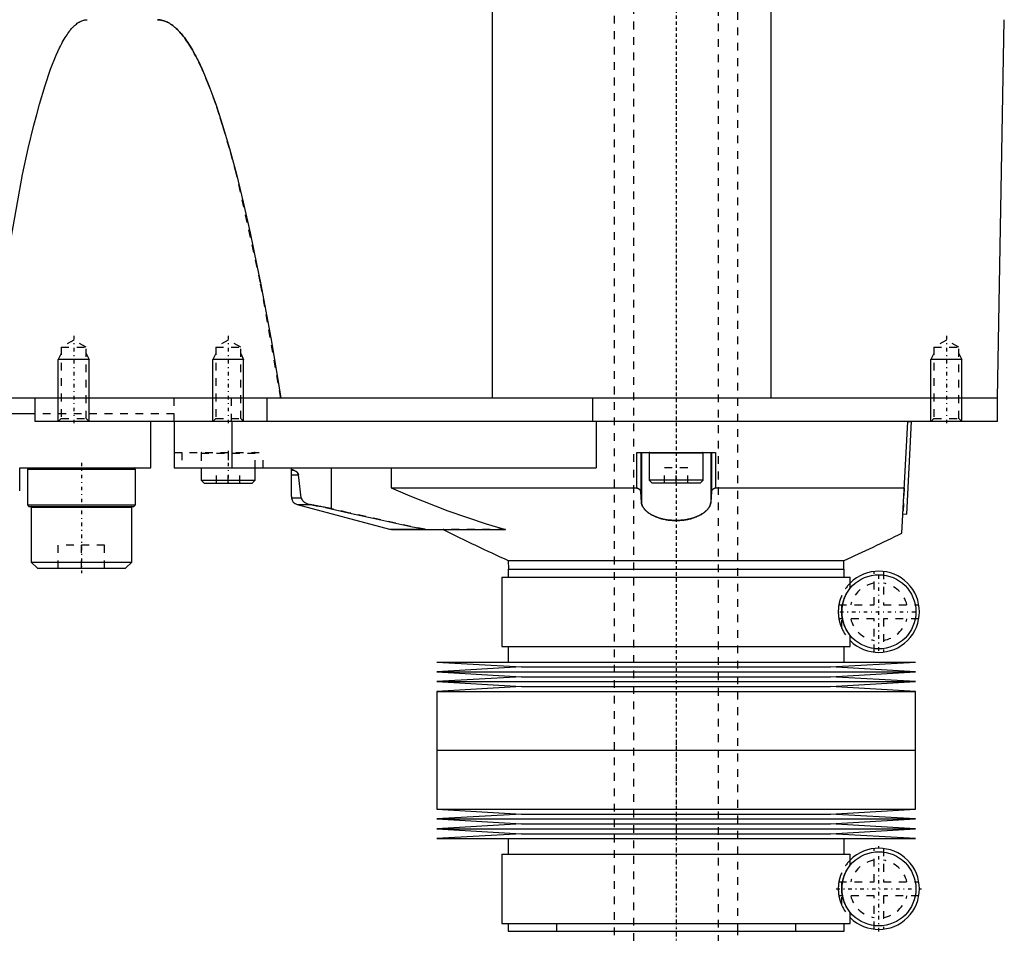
# Model space of a CAD drawing. Extents: x -140 to 392, y -99 to 428.
# Tile 6 of 8: x 265 to 392, y -33 to 85. Entities that reach past the tile are written whole.
import ezdxf

# ---------------------------------------------------------------- set-up
doc = ezdxf.new("R2010")
doc.units = 0
doc.linetypes.add('CENTER', pattern=[1.5, 0.45, -0.5, 0.05, -0.5])
doc.linetypes.add('DASHED', pattern=[2, 1, -1])
for name, color, linetype in [('AM_0', 7, 'CONTINUOUS'), ('AM_10', 7, 'CONTINUOUS'), ('AM_3', 7, 'DASHED'), ('AM_7', 7, 'CENTER')]:
    doc.layers.add(name, color=color, linetype=linetype)

msp = doc.modelspace()

# ---------------------------------------------------------------- linework, layer by layer
at = {"layer": 'AM_0', "color": 7, "linetype": 'CONTINUOUS'}
for p, q in [((326.23, 36.5), (326.23, 207.93)), ((362.3, 36.5), (362.3, 177.66)), ((391.64, 36.5), (392.5, 85.5)), ((391.64, 36.5), (169, 36.5)), ((267, 33.5), (267, 36.5)), ((297, 36.5), (297, 33.5)), ((339.22, 33.5), (339.22, 36.5)), ((391.64, 33.5), (391.64, 36.5)), ((267, 34.5), (263.7, 34.5)), ((391.64, 33.5), (267, 33.5)), ((282, 27.5), (282, 33.5)), ((285, 33.5), (285, 27.5)), ((292.45, 33.5), (292.45, 27.5)), ((339.65, 33.5), (339.65, 27.5)), ((379.24, 19.05), (380, 33.5)), ((379.87, 21.49), (380.5, 33.47)), ((380, 33.5), (380.5, 33.47)), ((383.01, 33.51), (383, 33.5)), ((344.91, 24.89), (344.91, 29.5)), ((344.91, 29.5), (355.09, 29.5)), ((345.43, 29.5), (345.43, 24.4)), ((345.5, 29.5), (345.5, 23.07)), ((346.5, 29.4), (346.5, 25.9)), ((353.5, 29.4), (346.5, 29.4)), ((353.5, 25.9), (353.5, 29.4)), ((354.5, 29.5), (354.5, 23.07)), ((354.57, 29.5), (354.57, 24.4)), ((355.09, 29.5), (355.09, 24.89)), ((265, 24.5), (265, 27.5)), ((265, 27.5), (282, 27.5)), ((266.2, 27.5), (266, 27.3)), ((266, 27.3), (266, 22.7)), ((266, 27.3), (280, 27.3)), ((280, 27.3), (279.8, 27.5)), ((280, 22.7), (280, 27.3)), ((285, 27.5), (339.65, 27.5)), ((288.5, 27.5), (288.5, 25.9)), ((295.5, 25.9), (295.5, 27.5)), ((300.19, 23.77), (300.19, 27.5)), ((305.34, 27.5), (305.34, 22.2)), ((313.1, 27.5), (313.1, 24.89)), ((288.5, 25.9), (288.9, 25.5)), ((288.5, 25.9), (295.5, 25.9)), ((295.1, 25.5), (295.5, 25.9)), ((300.19, 26.57), (301.1, 26.57)), ((301.47, 23.63), (301.1, 26.57)), ((346.5, 25.9), (346.9, 25.5)), ((353.5, 25.9), (346.5, 25.9)), ((353.1, 25.5), (353.5, 25.9)), ((288.9, 25.5), (295.1, 25.5)), ((313.1, 24.89), (344.91, 24.89)), ((345.5, 23.07), (345.43, 24.4)), ((353.1, 25.5), (346.9, 25.5)), ((354.57, 24.4), (354.5, 23.07)), ((355.09, 24.89), (379.55, 24.89)), ((300.19, 23.77), (300.2, 23.63)), ((300.2, 23.63), (301.47, 23.63)), ((266, 22.7), (266.2, 22.5)), ((266, 22.7), (280, 22.7)), ((266.2, 22.5), (279.8, 22.5)), ((266.6, 22.5), (266.5, 22.4)), ((266.5, 22.4), (266.5, 15.3)), ((266.5, 22.4), (279.5, 22.4)), ((279.5, 22.4), (279.4, 22.5)), ((279.5, 15.3), (279.5, 22.4)), ((279.8, 22.5), (280, 22.7)), ((300.94, 22.73), (312.87, 19.54)), ((300.94, 22.73), (302.63, 22.73)), ((379.37, 21.52), (379.87, 21.49)), ((312.87, 19.54), (313.13, 19.5)), ((312.87, 19.54), (317.5, 19.54)), ((313.13, 19.5), (327.92, 19.5)), ((317.5, 19.54), (317.83, 19.5)), ((328.26, 15.5), (328.28, 14.36)), ((328.26, 15.5), (371.74, 15.5)), ((371.72, 14.36), (371.74, 15.5)), ((266.5, 15.3), (267.3, 14.5)), ((266.5, 15.3), (279.5, 15.3)), ((267.3, 14.5), (278.7, 14.5)), ((278.7, 14.5), (279.5, 15.3)), ((328.25, 14.36), (328.25, 13.36)), ((328.25, 14.36), (371.75, 14.36)), ((371.75, 13.36), (371.75, 14.36)), ((327.45, 13.36), (327.45, 4.36)), ((327.45, 13.36), (372.55, 13.36)), ((372.55, 11.92), (372.55, 13.36)), ((372.55, 4.36), (372.55, 5.8)), ((327.45, 4.36), (372.55, 4.36)), ((328.25, 4.36), (328.25, 2.36)), ((371.75, 2.36), (371.75, 4.36)), ((319, 2.36), (330, 1.72)), ((319, 2.36), (381, 2.36)), ((330, 1.72), (319, 1.09)), ((330, 1.72), (370, 1.72)), ((370, 1.72), (381, 2.36)), ((381, 1.09), (370, 1.72)), ((319, 1.09), (330, 0.45)), ((319, 1.09), (381, 1.09)), ((330, 0.45), (319, -0.18)), ((330, 0.45), (370, 0.45)), ((370, 0.45), (381, 1.09)), ((381, -0.18), (370, 0.45)), ((319, -0.18), (330, -0.81)), ((319, -0.18), (381, -0.18)), ((330, -0.81), (319, -1.45)), ((330, -0.81), (370, -0.81)), ((370, -0.81), (381, -0.18)), ((381, -1.45), (370, -0.81)), ((319, -1.45), (319, -9.07)), ((319, -1.45), (381, -1.45)), ((381, -9.07), (381, -1.45)), ((319, -9.07), (381, -9.07)), ((319, -9.07), (319, -16.69)), ((319, -9.07), (381, -9.07)), ((381, -16.69), (381, -9.07)), ((319, -16.69), (330, -17.32)), ((319, -16.69), (381, -16.69)), ((330, -17.32), (319, -17.96)), ((330, -17.32), (370, -17.32)), ((370, -17.32), (381, -16.69)), ((381, -17.96), (370, -17.32)), ((319, -17.96), (330, -18.59)), ((319, -17.96), (381, -17.96)), ((330, -18.59), (319, -19.23)), ((330, -18.59), (370, -18.59)), ((370, -18.59), (381, -17.96)), ((381, -19.23), (370, -18.59)), ((319, -19.23), (330, -19.86)), ((319, -19.23), (381, -19.23)), ((330, -19.86), (319, -20.5)), ((330, -19.86), (370, -19.86)), ((370, -19.86), (381, -19.23)), ((381, -20.5), (370, -19.86)), ((319, -20.5), (381, -20.5)), ((328.25, -20.5), (328.25, -22.5)), ((371.75, -22.5), (371.75, -20.5)), ((327.45, -22.5), (327.45, -31.5)), ((327.45, -22.5), (372.55, -22.5)), ((372.55, -23.94), (372.55, -22.5)), ((372.55, -31.5), (372.55, -30.06)), ((327.45, -31.5), (372.55, -31.5)), ((328.25, -31.5), (328.25, -32.5)), ((371.75, -32.5), (371.75, -31.5)), ((328.25, -32.5), (371.75, -32.5)), ((342, -32.5), (342, -33)), ((358, -33), (358, -32.5))]:
    msp.add_line(p, q, dxfattribs=at)
for points in [[(262.85, 51.46, 0), (265.38, 65.48, 0), (266.11, 68.81, 0), (266.83, 71.84, 0), (267.2, 73.24, 0), (267.56, 74.56, 0), (268.28, 76.98, 0), (269.01, 79.1, 0), (269.73, 80.92, 0), (270.16, 81.84, 0), (270.28, 82.08, 0), (270.4, 82.32, 0), (270.46, 82.43, 0), (270.52, 82.55, 0), (270.64, 82.76, 0), (270.76, 82.97, 0), (270.88, 83.18, 0), (271.01, 83.37, 0), (271.13, 83.56, 0), (271.19, 83.64, 0), (271.25, 83.73, 0), (271.37, 83.9, 0), (271.49, 84.06, 0), (271.55, 84.14, 0), (271.61, 84.21, 0), (271.73, 84.35, 0), (271.85, 84.49, 0), (271.91, 84.55, 0), (271.97, 84.62, 0), (272.1, 84.73, 0), (272.22, 84.84, 0), (272.34, 84.94, 0), (272.46, 85.04, 0), (272.58, 85.12, 0), (272.64, 85.16, 0), (272.7, 85.2, 0), (272.82, 85.26, 0), (272.94, 85.32, 0), (273.06, 85.37, 0), (273.19, 85.41, 0), (273.31, 85.45, 0), (273.37, 85.46, 0), (273.43, 85.47, 0), (273.55, 85.49, 0), (273.67, 85.5, 0), (273.73, 85.5, 0)], [(282.83, 85.5, 0), (282.9, 85.5, 0), (283.05, 85.49, 0), (283.2, 85.47, 0), (283.28, 85.46, 0), (283.35, 85.45, 0), (283.5, 85.41, 0), (283.65, 85.37, 0), (283.79, 85.32, 0), (283.94, 85.26, 0), (284.09, 85.2, 0), (284.17, 85.16, 0), (284.24, 85.12, 0), (284.39, 85.04, 0), (284.54, 84.94, 0), (284.68, 84.84, 0), (284.83, 84.73, 0), (284.98, 84.62, 0), (285.06, 84.55, 0), (285.13, 84.49, 0), (285.28, 84.36, 0), (285.43, 84.21, 0), (285.5, 84.14, 0), (285.58, 84.06, 0), (285.72, 83.9, 0), (285.87, 83.73, 0), (285.95, 83.65, 0), (286.02, 83.56, 0), (286.17, 83.37, 0), (286.32, 83.18, 0), (286.47, 82.98, 0), (286.61, 82.77, 0), (286.76, 82.55, 0), (286.84, 82.43, 0), (286.91, 82.32, 0), (287.06, 82.08, 0), (287.21, 81.84, 0), (287.36, 81.59, 0), (287.5, 81.33, 0), (287.65, 81.06, 0), (287.73, 80.92, 0), (287.8, 80.78, 0), (287.95, 80.5, 0), (288.1, 80.2, 0), (288.62, 79.11, 0), (289.51, 76.99, 0), (290.39, 74.57, 0), (290.84, 73.24, 0), (291.28, 71.84, 0), (292.17, 68.82, 0), (293.06, 65.49, 0), (293.95, 61.86, 0), (294.84, 57.93, 0), (295.72, 53.69, 0), (296.17, 51.46, 0), (296.61, 49.16, 0), (297.5, 44.32, 0), (298.38, 39.18, 0), (298.83, 36.5, 0)], [(300.19, 27.11, 0), (300.19, 27.13, 0), (300.2, 27.16, 0), (300.21, 27.19, 0), (300.22, 27.2, 0), (300.23, 27.2, 0), (300.26, 27.21, 0), (300.3, 27.22, 0), (300.34, 27.22, 0), (300.39, 27.21, 0), (300.44, 27.2, 0), (300.47, 27.19, 0), (300.5, 27.18, 0), (300.57, 27.16, 0), (300.65, 27.12, 0), (300.72, 27.08, 0), (300.8, 27.03, 0), (300.84, 27, 0), (300.85, 26.99, 0), (300.87, 26.98, 0), (300.87, 26.97, 0), (300.88, 26.97, 0), (300.89, 26.96, 0), (300.9, 26.94, 0), (300.9, 26.94, 0), (300.91, 26.93, 0), (300.92, 26.92, 0), (300.93, 26.91, 0), (300.94, 26.91, 0), (300.94, 26.9, 0), (300.95, 26.89, 0), (300.96, 26.87, 0), (300.98, 26.86, 0), (300.99, 26.84, 0), (301, 26.82, 0), (301.01, 26.81, 0), (301.01, 26.8, 0), (301.03, 26.78, 0), (301.04, 26.76, 0), (301.05, 26.73, 0), (301.06, 26.72, 0), (301.06, 26.72, 0), (301.06, 26.71, 0), (301.06, 26.71, 0), (301.06, 26.71, 0), (301.06, 26.7, 0), (301.07, 26.7, 0), (301.07, 26.69, 0), (301.07, 26.69, 0), (301.07, 26.68, 0), (301.07, 26.68, 0), (301.07, 26.68, 0), (301.07, 26.67, 0), (301.08, 26.67, 0), (301.08, 26.67, 0), (301.08, 26.66, 0), (301.08, 26.66, 0), (301.08, 26.65, 0), (301.08, 26.65, 0), (301.08, 26.65, 0), (301.08, 26.64, 0), (301.09, 26.64, 0), (301.09, 26.63, 0), (301.09, 26.63, 0), (301.09, 26.62, 0), (301.09, 26.62, 0), (301.09, 26.62, 0), (301.09, 26.61, 0), (301.09, 26.61, 0), (301.09, 26.6, 0), (301.09, 26.6, 0), (301.1, 26.59, 0), (301.1, 26.59, 0), (301.1, 26.58, 0), (301.1, 26.58, 0), (301.1, 26.57, 0), (301.1, 26.57, 0)], [(313.1, 24.89, 0), (315.52, 23.86, 0), (320.43, 21.93, 0), (325.41, 20.24, 0), (327.92, 19.5, 0)], [(345.43, 24.4, 0), (345.43, 24.42, 0), (345.42, 24.45, 0), (345.42, 24.48, 0), (345.41, 24.49, 0), (345.4, 24.51, 0), (345.39, 24.54, 0), (345.37, 24.57, 0), (345.35, 24.6, 0), (345.33, 24.63, 0), (345.3, 24.66, 0), (345.29, 24.67, 0), (345.27, 24.69, 0), (345.24, 24.71, 0), (345.2, 24.74, 0), (345.17, 24.77, 0), (345.13, 24.79, 0), (345.08, 24.82, 0), (345.06, 24.83, 0), (345.03, 24.84, 0), (344.99, 24.86, 0), (344.93, 24.88, 0), (344.91, 24.89, 0)], [(355.09, 24.89, 0), (355.07, 24.88, 0), (355.01, 24.86, 0), (354.97, 24.84, 0), (354.94, 24.83, 0), (354.92, 24.82, 0), (354.88, 24.79, 0), (354.83, 24.77, 0), (354.8, 24.74, 0), (354.76, 24.71, 0), (354.73, 24.69, 0), (354.71, 24.67, 0), (354.7, 24.66, 0), (354.67, 24.63, 0), (354.65, 24.6, 0), (354.63, 24.57, 0), (354.61, 24.54, 0), (354.6, 24.51, 0), (354.59, 24.49, 0), (354.58, 24.48, 0), (354.58, 24.45, 0), (354.57, 24.42, 0), (354.57, 24.4, 0)], [(301.47, 23.63, 0), (301.47, 23.62, 0), (301.47, 23.61, 0), (301.47, 23.59, 0), (301.47, 23.59, 0), (301.47, 23.58, 0), (301.48, 23.56, 0), (301.48, 23.55, 0), (301.48, 23.54, 0), (301.49, 23.52, 0), (301.49, 23.51, 0), (301.49, 23.5, 0), (301.5, 23.5, 0), (301.5, 23.49, 0), (301.51, 23.47, 0), (301.51, 23.46, 0), (301.52, 23.45, 0), (301.52, 23.44, 0), (301.52, 23.43, 0), (301.53, 23.43, 0), (301.53, 23.41, 0), (301.54, 23.4, 0), (301.54, 23.4, 0), (301.54, 23.39, 0), (301.55, 23.38, 0), (301.56, 23.37, 0), (301.56, 23.37, 0), (301.56, 23.36, 0), (301.57, 23.35, 0), (301.57, 23.34, 0), (301.58, 23.33, 0), (301.59, 23.32, 0), (301.59, 23.31, 0), (301.6, 23.31, 0), (301.6, 23.3, 0), (301.61, 23.29, 0), (301.61, 23.28, 0), (301.64, 23.25, 0), (301.69, 23.2, 0), (301.75, 23.14, 0), (301.8, 23.09, 0), (301.84, 23.07, 0), (301.87, 23.04, 0), (301.94, 23, 0), (302.02, 22.95, 0), (302.1, 22.91, 0), (302.18, 22.87, 0), (302.28, 22.83, 0), (302.32, 22.81, 0), (302.37, 22.8, 0), (302.47, 22.77, 0), (302.58, 22.74, 0), (302.63, 22.73, 0)], [(354.5, 23.07, 0), (354.5, 23.03, 0), (354.49, 22.97, 0), (354.48, 22.91, 0), (354.47, 22.87, 0), (354.47, 22.84, 0), (354.45, 22.78, 0), (354.43, 22.71, 0), (354.41, 22.65, 0), (354.38, 22.59, 0), (354.35, 22.52, 0), (354.33, 22.49, 0), (354.32, 22.46, 0), (354.28, 22.4, 0), (354.24, 22.33, 0), (354.2, 22.27, 0), (354.15, 22.21, 0), (354.1, 22.15, 0), (354.08, 22.12, 0), (354.05, 22.09, 0), (353.99, 22.03, 0), (353.94, 21.97, 0), (353.91, 21.94, 0), (353.87, 21.91, 0), (353.81, 21.85, 0), (353.74, 21.79, 0), (353.71, 21.77, 0), (353.67, 21.74, 0), (353.6, 21.68, 0), (353.52, 21.63, 0), (353.44, 21.57, 0), (353.35, 21.52, 0), (353.27, 21.47, 0), (353.22, 21.44, 0), (353.18, 21.42, 0), (353.09, 21.37, 0), (352.99, 21.32, 0), (352.9, 21.27, 0), (352.79, 21.22, 0), (352.69, 21.18, 0), (352.64, 21.16, 0), (352.59, 21.14, 0), (352.48, 21.09, 0), (352.37, 21.05, 0), (352.25, 21.02, 0), (352.14, 20.98, 0), (352.02, 20.95, 0), (351.96, 20.93, 0), (351.9, 20.91, 0), (351.78, 20.88, 0), (351.66, 20.85, 0), (351.53, 20.83, 0), (351.4, 20.8, 0), (351.28, 20.78, 0), (351.21, 20.77, 0), (351.15, 20.76, 0), (351.01, 20.74, 0), (350.88, 20.72, 0), (350.75, 20.71, 0), (350.61, 20.7, 0), (350.48, 20.69, 0), (350.41, 20.68, 0), (350.34, 20.68, 0), (350.21, 20.67, 0), (350.07, 20.67, 0), (350, 20.67, 0), (349.93, 20.67, 0), (349.8, 20.67, 0), (349.66, 20.68, 0), (349.59, 20.68, 0), (349.52, 20.69, 0), (349.39, 20.7, 0), (349.25, 20.71, 0), (349.12, 20.72, 0), (348.99, 20.74, 0), (348.85, 20.76, 0), (348.79, 20.77, 0), (348.72, 20.78, 0), (348.6, 20.8, 0), (348.47, 20.82, 0), (348.34, 20.85, 0), (348.22, 20.88, 0), (348.1, 20.91, 0), (348.04, 20.93, 0), (347.98, 20.95, 0), (347.86, 20.98, 0), (347.75, 21.02, 0), (347.63, 21.05, 0), (347.52, 21.09, 0), (347.41, 21.14, 0), (347.36, 21.16, 0), (347.31, 21.18, 0), (347.21, 21.22, 0), (347.11, 21.27, 0), (347.01, 21.32, 0), (346.91, 21.37, 0), (346.82, 21.42, 0), (346.78, 21.44, 0), (346.73, 21.47, 0), (346.65, 21.52, 0), (346.56, 21.57, 0), (346.48, 21.63, 0), (346.4, 21.68, 0), (346.33, 21.74, 0), (346.29, 21.77, 0), (346.26, 21.79, 0), (346.19, 21.85, 0), (346.13, 21.91, 0), (346.09, 21.94, 0), (346.06, 21.97, 0), (346.01, 22.03, 0), (345.95, 22.09, 0), (345.92, 22.12, 0), (345.9, 22.15, 0), (345.85, 22.21, 0), (345.8, 22.27, 0), (345.76, 22.33, 0), (345.72, 22.4, 0), (345.68, 22.46, 0), (345.67, 22.49, 0), (345.65, 22.52, 0), (345.62, 22.59, 0), (345.59, 22.65, 0), (345.57, 22.71, 0), (345.55, 22.78, 0), (345.53, 22.84, 0), (345.53, 22.87, 0), (345.52, 22.91, 0), (345.51, 22.97, 0), (345.5, 23.03, 0), (345.5, 23.07, 0)], [(305.34, 22.2, 0), (305.26, 22.22, 0), (305.09, 22.26, 0), (304.93, 22.29, 0), (304.85, 22.31, 0), (304.77, 22.32, 0), (304.61, 22.35, 0), (304.45, 22.39, 0), (304.3, 22.42, 0), (304.14, 22.45, 0), (303.99, 22.48, 0), (303.91, 22.49, 0), (303.83, 22.51, 0), (303.69, 22.54, 0), (303.54, 22.57, 0), (303.39, 22.59, 0), (303.25, 22.62, 0), (303.11, 22.65, 0), (303.04, 22.66, 0), (302.97, 22.67, 0), (302.83, 22.7, 0), (302.7, 22.72, 0), (302.63, 22.73, 0)], [(305.34, 22.2, 0), (307.57, 21.69, 0), (311.77, 20.75, 0), (315.65, 19.91, 0), (317.5, 19.54, 0)]]:
    msp.add_polyline3d(points, dxfattribs=at)
for centre in [(376.25, 8.86), (376.25, -27)]:
    msp.add_circle(centre, 4.8, dxfattribs=at)
for centre, radius, start, end in [((346.6, 29.4), 0.1, 90, 180), ((353.4, 29.4), 0.1, 0, 90), ((301.2, 23.7), 1, 183.9868, 255), ((455.05, 293.03), 305.13, 243.6961, 245.4452), ((244.95, 293.03), 305.13, 294.5548, 296.1127), ((376.25, 8.86), 5.25, 225.1897, 134.8103), ((376.25, -27), 5.25, 225.1897, 134.8103)]:
    msp.add_arc(centre, radius, start, end, dxfattribs=at)
at = {"layer": 'AM_10', "color": 7, "linetype": 'CONTINUOUS'}
for p, q in [((270.38, 42.3), (270, 41.5)), ((273.62, 42.3), (274, 41.5)), ((290.38, 42.3), (290, 41.5)), ((293.62, 42.3), (294, 41.5)), ((383.38, 42.3), (383, 41.5)), ((386.62, 42.3), (387, 41.5)), ((274, 41.5), (270, 41.5)), ((270, 33.5), (270, 41.5)), ((274, 33.5), (274, 41.5)), ((294, 41.5), (290, 41.5)), ((290, 33.5), (290, 41.5)), ((294, 33.5), (294, 41.5)), ((387, 41.5), (383, 41.5)), ((383, 33.5), (383, 41.5)), ((387, 33.5), (387, 41.5))]:
    msp.add_line(p, q, dxfattribs=at)
at = {"layer": 'AM_3', "color": 6, "linetype": 'DASHED'}
for p, q in [((344.5, 393.25), (344.5, -76)), ((355.5, -76), (355.5, 393.25)), ((342, 380), (342, -32.5)), ((358, -32.5), (358, 380)), ((272, 44.04), (270.38, 43.1)), ((273.62, 43.1), (272, 44.04)), ((292, 44.04), (290.38, 43.1)), ((293.62, 43.1), (292, 44.04)), ((385, 44.04), (383.38, 43.1)), ((386.62, 43.1), (385, 44.04)), ((270.38, 43.1), (270.38, 33.88)), ((270.38, 43.1), (273.62, 43.1)), ((273.62, 33.88), (273.62, 43.1)), ((290.38, 43.1), (290.38, 33.88)), ((290.38, 43.1), (293.62, 43.1)), ((293.62, 33.88), (293.62, 43.1)), ((383.38, 43.1), (383.38, 33.88)), ((383.38, 43.1), (386.62, 43.1)), ((386.62, 33.88), (386.62, 43.1)), ((285, 33.5), (285, 36.5)), ((292.41, 33.5), (292.41, 36.5)), ((285, 34.5), (267, 34.5)), ((270.38, 33.88), (270, 33.5)), ((270.38, 33.88), (273.62, 33.88)), ((274, 33.5), (273.62, 33.88)), ((290.38, 33.88), (290, 33.5)), ((290.38, 33.88), (293.62, 33.88)), ((294, 33.5), (293.62, 33.88)), ((383.38, 33.88), (383.01, 33.51)), ((383.38, 33.88), (386.62, 33.88)), ((387, 33.5), (386.62, 33.88)), ((285, 29.5), (296.54, 29.5)), ((286, 29.5), (286, 27.5)), ((288.5, 29.4), (288.5, 27.5)), ((288.5, 29.4), (295.5, 29.4)), ((291.99, 29.5), (291.99, 27.5)), ((295.5, 27.5), (295.5, 29.4)), ((296.54, 27.5), (296.54, 29.5)), ((290.5, 25.5), (290.5, 27.5)), ((292, 25.5), (292, 27.5)), ((293.5, 25.5), (293.5, 27.5)), ((348.5, 25.5), (348.5, 27.5)), ((351.5, 27.5), (348.5, 27.5)), ((350, 25.5), (350, 27.5)), ((351.5, 25.5), (351.5, 27.5)), ((379.55, 24.89), (379.37, 21.52)), ((302.63, 22.73), (305.34, 22.2)), ((327.92, 19.5), (319.84, 19.5)), ((270, 14.5), (270, 17.5)), ((276, 17.5), (270, 17.5)), ((273, 14.5), (273, 17.5)), ((276, 14.5), (276, 17.5)), ((375.65, 9.76), (375.65, 14.08)), ((376.85, 14.08), (376.85, 9.76)), ((371.44, 6.77), (371.44, 10.95)), ((371.08, 9.76), (375.65, 9.76)), ((376.85, 9.76), (381.42, 9.76)), ((375.65, 7.96), (371.08, 7.96)), ((375.65, 3.64), (375.65, 7.96)), ((381.42, 7.96), (376.85, 7.96)), ((376.85, 7.96), (376.85, 3.64)), ((375.65, -26.1), (375.65, -21.78)), ((376.85, -21.78), (376.85, -26.1)), ((371.44, -29.09), (371.44, -24.91)), ((371.08, -26.1), (375.65, -26.1)), ((376.85, -26.1), (381.42, -26.1)), ((375.65, -27.9), (371.08, -27.9)), ((375.65, -32.22), (375.65, -27.9)), ((381.42, -27.9), (376.85, -27.9)), ((376.85, -27.9), (376.85, -32.22)), ((334.5, -31.5), (334.5, -32.5)), ((365.5, -32.5), (365.5, -31.5))]:
    msp.add_line(p, q, dxfattribs=at)
for points in [[(298.83, 36.5, 0), (296.17, 51.46, 0), (293.06, 65.49, 0), (292.17, 68.82, 0), (291.28, 71.84, 0), (290.84, 73.24, 0), (290.39, 74.57, 0), (289.51, 76.99, 0), (288.62, 79.11, 0), (288.1, 80.2, 0), (287.95, 80.5, 0), (287.8, 80.78, 0), (287.73, 80.92, 0), (287.65, 81.06, 0), (287.5, 81.33, 0), (287.36, 81.59, 0), (287.21, 81.84, 0), (287.06, 82.08, 0), (286.91, 82.32, 0), (286.84, 82.43, 0), (286.76, 82.55, 0), (286.61, 82.77, 0), (286.47, 82.98, 0), (286.32, 83.18, 0), (286.17, 83.37, 0), (286.02, 83.56, 0), (285.95, 83.65, 0), (285.87, 83.73, 0), (285.72, 83.9, 0), (285.58, 84.06, 0), (285.5, 84.14, 0), (285.43, 84.21, 0), (285.28, 84.36, 0), (285.13, 84.49, 0), (285.06, 84.55, 0), (284.98, 84.62, 0), (284.83, 84.73, 0), (284.68, 84.84, 0), (284.54, 84.94, 0), (284.39, 85.04, 0), (284.24, 85.12, 0), (284.17, 85.16, 0), (284.09, 85.2, 0), (283.94, 85.26, 0), (283.79, 85.32, 0), (283.65, 85.37, 0), (283.5, 85.41, 0), (283.35, 85.45, 0), (283.28, 85.46, 0), (283.2, 85.47, 0), (283.05, 85.49, 0), (282.9, 85.5, 0), (282.83, 85.5, 0)], [(301.1, 26.57, 0), (301.1, 26.57, 0), (301.1, 26.58, 0), (301.1, 26.58, 0), (301.1, 26.58, 0), (301.1, 26.58, 0), (301.1, 26.59, 0), (301.1, 26.59, 0), (301.1, 26.59, 0), (301.09, 26.6, 0), (301.09, 26.6, 0), (301.09, 26.6, 0), (301.09, 26.6, 0), (301.09, 26.61, 0), (301.09, 26.61, 0), (301.09, 26.61, 0), (301.09, 26.62, 0), (301.09, 26.62, 0), (301.09, 26.62, 0), (301.09, 26.62, 0), (301.09, 26.63, 0), (301.09, 26.63, 0), (301.09, 26.63, 0), (301.08, 26.64, 0), (301.08, 26.66, 0), (301.07, 26.68, 0), (301.07, 26.7, 0), (301.06, 26.71, 0), (301.05, 26.73, 0), (301.05, 26.74, 0), (301.05, 26.74, 0), (301.04, 26.76, 0), (301.03, 26.77, 0), (301.02, 26.79, 0), (301.01, 26.8, 0), (301.01, 26.81, 0), (301, 26.82, 0), (301, 26.83, 0), (300.99, 26.84, 0), (300.98, 26.85, 0), (300.97, 26.86, 0), (300.97, 26.86, 0), (300.96, 26.88, 0), (300.95, 26.89, 0), (300.94, 26.9, 0), (300.94, 26.9, 0), (300.93, 26.91, 0), (300.92, 26.93, 0), (300.91, 26.94, 0), (300.9, 26.95, 0), (300.88, 26.96, 0), (300.88, 26.96, 0), (300.87, 26.97, 0), (300.86, 26.98, 0), (300.85, 26.99, 0), (300.8, 27.03, 0), (300.72, 27.08, 0), (300.64, 27.12, 0), (300.56, 27.16, 0), (300.53, 27.17, 0), (300.49, 27.19, 0), (300.42, 27.2, 0), (300.37, 27.22, 0), (300.32, 27.22, 0), (300.28, 27.22, 0), (300.24, 27.21, 0), (300.23, 27.2, 0), (300.22, 27.19, 0), (300.2, 27.17, 0), (300.19, 27.13, 0), (300.19, 27.11, 0)], [(344.91, 24.89, 0), (344.93, 24.88, 0), (344.99, 24.86, 0), (345.03, 24.84, 0), (345.06, 24.83, 0), (345.08, 24.82, 0), (345.12, 24.79, 0), (345.17, 24.77, 0), (345.2, 24.74, 0), (345.24, 24.71, 0), (345.27, 24.69, 0), (345.29, 24.67, 0), (345.3, 24.66, 0), (345.33, 24.63, 0), (345.35, 24.6, 0), (345.37, 24.57, 0), (345.39, 24.54, 0), (345.4, 24.51, 0), (345.41, 24.49, 0), (345.42, 24.48, 0), (345.42, 24.45, 0), (345.43, 24.42, 0), (345.43, 24.4, 0)], [(345.5, 23.07, 0), (345.5, 23.03, 0), (345.51, 22.97, 0), (345.52, 22.91, 0), (345.53, 22.87, 0), (345.53, 22.84, 0), (345.55, 22.78, 0), (345.57, 22.71, 0), (345.59, 22.65, 0), (345.62, 22.59, 0), (345.65, 22.52, 0), (345.67, 22.49, 0), (345.68, 22.46, 0), (345.72, 22.4, 0), (345.76, 22.33, 0), (345.8, 22.27, 0), (345.85, 22.21, 0), (345.9, 22.15, 0), (345.92, 22.12, 0), (345.95, 22.09, 0), (346.01, 22.03, 0), (346.06, 21.97, 0), (346.09, 21.94, 0), (346.13, 21.91, 0), (346.19, 21.85, 0), (346.26, 21.79, 0), (346.29, 21.77, 0), (346.33, 21.74, 0), (346.4, 21.68, 0), (346.48, 21.63, 0), (346.56, 21.57, 0), (346.65, 21.52, 0), (346.73, 21.47, 0), (346.78, 21.44, 0), (346.82, 21.42, 0), (346.91, 21.37, 0), (347.01, 21.32, 0), (347.1, 21.27, 0), (347.21, 21.22, 0), (347.31, 21.18, 0), (347.36, 21.16, 0), (347.41, 21.14, 0), (347.52, 21.09, 0), (347.63, 21.05, 0), (347.75, 21.02, 0), (347.86, 20.98, 0), (347.98, 20.95, 0), (348.04, 20.93, 0), (348.1, 20.91, 0), (348.22, 20.88, 0), (348.34, 20.85, 0), (348.47, 20.83, 0), (348.6, 20.8, 0), (348.72, 20.78, 0), (348.79, 20.77, 0), (348.85, 20.76, 0), (348.99, 20.74, 0), (349.12, 20.72, 0), (349.25, 20.71, 0), (349.39, 20.7, 0), (349.52, 20.69, 0), (349.59, 20.68, 0), (349.66, 20.68, 0), (349.79, 20.67, 0), (349.93, 20.67, 0), (350, 20.67, 0), (350.07, 20.67, 0), (350.2, 20.67, 0), (350.34, 20.68, 0), (350.41, 20.68, 0), (350.48, 20.69, 0), (350.61, 20.7, 0), (350.75, 20.71, 0), (350.88, 20.72, 0), (351.01, 20.74, 0), (351.15, 20.76, 0), (351.21, 20.77, 0), (351.28, 20.78, 0), (351.4, 20.8, 0), (351.53, 20.82, 0), (351.66, 20.85, 0), (351.78, 20.88, 0), (351.9, 20.91, 0), (351.96, 20.93, 0), (352.02, 20.95, 0), (352.14, 20.98, 0), (352.25, 21.02, 0), (352.37, 21.05, 0), (352.48, 21.09, 0), (352.59, 21.14, 0), (352.64, 21.16, 0), (352.69, 21.18, 0), (352.79, 21.22, 0), (352.89, 21.27, 0), (352.99, 21.32, 0), (353.09, 21.37, 0), (353.18, 21.42, 0), (353.22, 21.44, 0), (353.27, 21.47, 0), (353.35, 21.52, 0), (353.44, 21.57, 0), (353.52, 21.63, 0), (353.6, 21.68, 0), (353.67, 21.74, 0), (353.71, 21.77, 0), (353.74, 21.79, 0), (353.81, 21.85, 0), (353.87, 21.91, 0), (353.91, 21.94, 0), (353.94, 21.97, 0), (353.99, 22.03, 0), (354.05, 22.09, 0), (354.08, 22.12, 0), (354.1, 22.15, 0), (354.15, 22.21, 0), (354.2, 22.27, 0), (354.24, 22.33, 0), (354.28, 22.4, 0), (354.32, 22.46, 0), (354.33, 22.49, 0), (354.35, 22.52, 0), (354.38, 22.59, 0), (354.41, 22.65, 0), (354.43, 22.71, 0), (354.45, 22.78, 0), (354.47, 22.84, 0), (354.47, 22.87, 0), (354.48, 22.91, 0), (354.49, 22.97, 0), (354.5, 23.03, 0), (354.5, 23.07, 0)], [(317.5, 19.54, 0), (315.65, 19.91, 0), (311.77, 20.75, 0), (307.57, 21.69, 0), (305.34, 22.2, 0)], [(372.55, 11.92, 0), (372.55, 11.91, 0), (372.51, 11.87, 0), (372.47, 11.81, 0), (372.45, 11.8, 0), (372.44, 11.78, 0), (372.43, 11.77, 0), (372.42, 11.76, 0), (372.4, 11.73, 0), (372.39, 11.71, 0), (372.38, 11.7, 0), (372.37, 11.68, 0), (372.35, 11.65, 0), (372.33, 11.62, 0), (372.31, 11.61, 0), (372.3, 11.59, 0), (372.28, 11.56, 0), (372.26, 11.52, 0), (372.23, 11.48, 0), (372.21, 11.45, 0), (372.18, 11.4, 0), (372.17, 11.38, 0), (372.15, 11.36, 0), (372.12, 11.31, 0), (372.1, 11.26, 0), (372.07, 11.21, 0), (372.04, 11.16, 0), (372.01, 11.1, 0), (371.99, 11.08, 0), (371.98, 11.05, 0), (371.95, 10.98, 0), (371.91, 10.92, 0), (371.88, 10.85, 0), (371.85, 10.78, 0), (371.82, 10.71, 0), (371.8, 10.67, 0), (371.79, 10.63, 0), (371.76, 10.55, 0), (371.72, 10.46, 0), (371.69, 10.37, 0), (371.66, 10.27, 0), (371.63, 10.17, 0), (371.62, 10.11, 0), (371.6, 10.06, 0), (371.57, 9.94, 0), (371.56, 9.86, 0), (371.55, 9.84, 0), (371.55, 9.82, 0), (371.54, 9.81, 0), (371.54, 9.8, 0), (371.54, 9.78, 0), (371.53, 9.75, 0), (371.53, 9.73, 0), (371.53, 9.71, 0), (371.52, 9.69, 0), (371.52, 9.68, 0), (371.52, 9.66, 0), (371.51, 9.64, 0), (371.51, 9.62, 0), (371.51, 9.59, 0), (371.5, 9.57, 0), (371.5, 9.55, 0), (371.5, 9.53, 0), (371.5, 9.52, 0), (371.49, 9.5, 0), (371.49, 9.47, 0), (371.49, 9.45, 0), (371.48, 9.43, 0), (371.48, 9.4, 0), (371.48, 9.39, 0), (371.48, 9.38, 0), (371.48, 9.35, 0), (371.47, 9.33, 0), (371.47, 9.31, 0), (371.47, 9.3, 0), (371.47, 9.28, 0), (371.47, 9.25, 0), (371.46, 9.24, 0), (371.46, 9.23, 0), (371.46, 9.2, 0), (371.46, 9.18, 0), (371.46, 9.15, 0), (371.46, 9.13, 0), (371.46, 9.1, 0), (371.46, 9.09, 0), (371.45, 9.07, 0), (371.45, 9.05, 0), (371.45, 9.02, 0), (371.45, 9, 0), (371.45, 8.97, 0), (371.45, 8.95, 0), (371.45, 8.94, 0), (371.45, 8.92, 0), (371.45, 8.9, 0), (371.45, 8.87, 0), (371.45, 8.86, 0), (371.45, 8.85, 0), (371.45, 8.82, 0), (371.45, 8.8, 0), (371.45, 8.78, 0), (371.45, 8.77, 0), (371.45, 8.75, 0), (371.45, 8.72, 0), (371.45, 8.7, 0), (371.45, 8.67, 0), (371.45, 8.65, 0), (371.46, 8.63, 0), (371.46, 8.62, 0), (371.46, 8.59, 0), (371.46, 8.57, 0), (371.46, 8.54, 0), (371.46, 8.52, 0), (371.46, 8.49, 0), (371.46, 8.48, 0), (371.47, 8.47, 0), (371.47, 8.44, 0), (371.47, 8.42, 0), (371.47, 8.41, 0), (371.47, 8.39, 0), (371.48, 8.37, 0), (371.48, 8.34, 0), (371.48, 8.33, 0), (371.48, 8.32, 0), (371.48, 8.29, 0), (371.49, 8.27, 0), (371.49, 8.25, 0), (371.49, 8.22, 0), (371.5, 8.2, 0), (371.5, 8.19, 0), (371.5, 8.17, 0), (371.5, 8.15, 0), (371.51, 8.13, 0), (371.51, 8.1, 0), (371.51, 8.08, 0), (371.52, 8.06, 0), (371.52, 8.04, 0), (371.52, 8.03, 0), (371.53, 8.01, 0), (371.53, 7.99, 0), (371.53, 7.97, 0), (371.54, 7.94, 0), (371.54, 7.92, 0), (371.54, 7.91, 0), (371.55, 7.9, 0), (371.55, 7.88, 0), (371.56, 7.86, 0), (371.57, 7.78, 0), (371.6, 7.66, 0), (371.62, 7.61, 0), (371.63, 7.55, 0), (371.66, 7.45, 0), (371.69, 7.35, 0), (371.72, 7.26, 0), (371.76, 7.17, 0), (371.79, 7.09, 0), (371.8, 7.05, 0), (371.82, 7.01, 0), (371.85, 6.94, 0), (371.88, 6.87, 0), (371.91, 6.8, 0), (371.95, 6.74, 0), (371.98, 6.67, 0), (371.99, 6.64, 0), (372.01, 6.62, 0), (372.04, 6.56, 0), (372.07, 6.51, 0), (372.1, 6.46, 0), (372.12, 6.41, 0), (372.15, 6.36, 0), (372.17, 6.34, 0), (372.18, 6.32, 0), (372.21, 6.27, 0), (372.23, 6.24, 0), (372.26, 6.2, 0), (372.28, 6.16, 0), (372.3, 6.13, 0), (372.31, 6.11, 0), (372.33, 6.1, 0), (372.35, 6.07, 0), (372.37, 6.04, 0), (372.38, 6.02, 0), (372.39, 6.01, 0), (372.4, 5.99, 0), (372.42, 5.96, 0), (372.43, 5.95, 0), (372.44, 5.94, 0), (372.45, 5.92, 0), (372.47, 5.91, 0), (372.51, 5.85, 0), (372.55, 5.81, 0), (372.55, 5.8, 0)], [(371.44, 10.95, 0), (371.4, 10.87, 0), (371.36, 10.76, 0), (371.35, 10.73, 0), (371.33, 10.7, 0), (371.33, 10.68, 0), (371.32, 10.67, 0), (371.31, 10.64, 0), (371.3, 10.6, 0), (371.29, 10.57, 0), (371.28, 10.54, 0), (371.26, 10.51, 0), (371.26, 10.49, 0), (371.25, 10.47, 0), (371.24, 10.44, 0), (371.23, 10.4, 0), (371.23, 10.39, 0), (371.22, 10.37, 0), (371.21, 10.33, 0), (371.2, 10.3, 0), (371.2, 10.28, 0), (371.19, 10.26, 0), (371.18, 10.23, 0), (371.17, 10.19, 0), (371.16, 10.15, 0), (371.15, 10.12, 0), (371.14, 10.08, 0), (371.14, 10.06, 0), (371.13, 10.04, 0), (371.13, 10, 0), (371.12, 9.96, 0), (371.11, 9.92, 0), (371.1, 9.88, 0), (371.09, 9.84, 0), (371.09, 9.82, 0), (371.08, 9.8, 0), (371.08, 9.76, 0), (371.07, 9.71, 0), (371.06, 9.67, 0), (371.06, 9.62, 0), (371.05, 9.58, 0), (371.05, 9.56, 0), (371.04, 9.53, 0), (371.04, 9.49, 0), (371.03, 9.44, 0), (371.03, 9.39, 0), (371.02, 9.35, 0), (371.02, 9.3, 0), (371.02, 9.28, 0), (371.01, 9.25, 0), (371.01, 9.21, 0), (371.01, 9.16, 0), (371.01, 9.11, 0), (371, 9.07, 0), (371, 9.02, 0), (371, 9, 0), (371, 8.97, 0), (371, 8.93, 0), (371, 8.88, 0), (371, 8.86, 0), (371, 8.84, 0), (371, 8.79, 0), (371, 8.75, 0), (371, 8.72, 0), (371, 8.7, 0), (371, 8.65, 0), (371.01, 8.61, 0), (371.01, 8.56, 0), (371.01, 8.51, 0), (371.01, 8.47, 0), (371.02, 8.44, 0), (371.02, 8.42, 0), (371.02, 8.37, 0), (371.03, 8.33, 0), (371.03, 8.28, 0), (371.04, 8.23, 0), (371.04, 8.19, 0), (371.05, 8.16, 0), (371.05, 8.14, 0), (371.06, 8.1, 0), (371.06, 8.05, 0), (371.07, 8.01, 0), (371.08, 7.96, 0), (371.08, 7.92, 0), (371.09, 7.9, 0), (371.09, 7.88, 0), (371.1, 7.84, 0), (371.11, 7.8, 0), (371.12, 7.76, 0), (371.13, 7.72, 0), (371.13, 7.68, 0), (371.14, 7.66, 0), (371.14, 7.64, 0), (371.15, 7.6, 0), (371.16, 7.57, 0), (371.17, 7.53, 0), (371.18, 7.49, 0), (371.19, 7.46, 0), (371.2, 7.44, 0), (371.2, 7.42, 0), (371.21, 7.39, 0), (371.22, 7.35, 0), (371.23, 7.33, 0), (371.23, 7.32, 0), (371.24, 7.28, 0), (371.25, 7.25, 0), (371.26, 7.23, 0), (371.26, 7.21, 0), (371.28, 7.18, 0), (371.29, 7.15, 0), (371.3, 7.12, 0), (371.31, 7.08, 0), (371.32, 7.05, 0), (371.33, 7.04, 0), (371.33, 7.02, 0), (371.35, 6.99, 0), (371.36, 6.96, 0), (371.4, 6.85, 0), (371.44, 6.77, 0)], [(372.55, -23.94, 0), (372.55, -23.95, 0), (372.51, -23.99, 0), (372.47, -24.05, 0), (372.45, -24.06, 0), (372.44, -24.08, 0), (372.43, -24.09, 0), (372.42, -24.1, 0), (372.4, -24.13, 0), (372.39, -24.15, 0), (372.38, -24.16, 0), (372.37, -24.18, 0), (372.35, -24.21, 0), (372.33, -24.24, 0), (372.31, -24.25, 0), (372.3, -24.27, 0), (372.28, -24.3, 0), (372.26, -24.34, 0), (372.23, -24.38, 0), (372.21, -24.41, 0), (372.18, -24.46, 0), (372.17, -24.48, 0), (372.15, -24.5, 0), (372.12, -24.55, 0), (372.1, -24.6, 0), (372.07, -24.65, 0), (372.04, -24.7, 0), (372.01, -24.76, 0), (371.99, -24.78, 0), (371.98, -24.81, 0), (371.95, -24.88, 0), (371.91, -24.94, 0), (371.88, -25.01, 0), (371.85, -25.08, 0), (371.82, -25.15, 0), (371.8, -25.19, 0), (371.79, -25.23, 0), (371.76, -25.31, 0), (371.72, -25.4, 0), (371.69, -25.49, 0), (371.66, -25.59, 0), (371.63, -25.69, 0), (371.62, -25.75, 0), (371.6, -25.8, 0), (371.57, -25.92, 0), (371.56, -26, 0), (371.55, -26.02, 0), (371.55, -26.04, 0), (371.54, -26.05, 0), (371.54, -26.06, 0), (371.54, -26.08, 0), (371.53, -26.11, 0), (371.53, -26.13, 0), (371.53, -26.15, 0), (371.52, -26.17, 0), (371.52, -26.18, 0), (371.52, -26.2, 0), (371.51, -26.22, 0), (371.51, -26.24, 0), (371.51, -26.27, 0), (371.5, -26.29, 0), (371.5, -26.31, 0), (371.5, -26.33, 0), (371.5, -26.34, 0), (371.49, -26.36, 0), (371.49, -26.39, 0), (371.49, -26.41, 0), (371.48, -26.43, 0), (371.48, -26.46, 0), (371.48, -26.47, 0), (371.48, -26.48, 0), (371.48, -26.51, 0), (371.47, -26.53, 0), (371.47, -26.55, 0), (371.47, -26.56, 0), (371.47, -26.58, 0), (371.47, -26.61, 0), (371.46, -26.62, 0), (371.46, -26.63, 0), (371.46, -26.66, 0), (371.46, -26.68, 0), (371.46, -26.71, 0), (371.46, -26.73, 0), (371.46, -26.76, 0), (371.46, -26.77, 0), (371.45, -26.79, 0), (371.45, -26.81, 0), (371.45, -26.84, 0), (371.45, -26.86, 0), (371.45, -26.89, 0), (371.45, -26.91, 0), (371.45, -26.92, 0), (371.45, -26.94, 0), (371.45, -26.96, 0), (371.45, -26.99, 0), (371.45, -27, 0), (371.45, -27.01, 0), (371.45, -27.04, 0), (371.45, -27.06, 0), (371.45, -27.08, 0), (371.45, -27.09, 0), (371.45, -27.11, 0), (371.45, -27.14, 0), (371.45, -27.16, 0), (371.45, -27.19, 0), (371.45, -27.21, 0), (371.46, -27.23, 0), (371.46, -27.24, 0), (371.46, -27.27, 0), (371.46, -27.29, 0), (371.46, -27.32, 0), (371.46, -27.34, 0), (371.46, -27.37, 0), (371.46, -27.38, 0), (371.47, -27.39, 0), (371.47, -27.42, 0), (371.47, -27.44, 0), (371.47, -27.45, 0), (371.47, -27.47, 0), (371.48, -27.49, 0), (371.48, -27.52, 0), (371.48, -27.53, 0), (371.48, -27.54, 0), (371.48, -27.57, 0), (371.49, -27.59, 0), (371.49, -27.61, 0), (371.49, -27.64, 0), (371.5, -27.66, 0), (371.5, -27.67, 0), (371.5, -27.69, 0), (371.5, -27.71, 0), (371.51, -27.73, 0), (371.51, -27.76, 0), (371.51, -27.78, 0), (371.52, -27.8, 0), (371.52, -27.82, 0), (371.52, -27.83, 0), (371.53, -27.85, 0), (371.53, -27.87, 0), (371.53, -27.89, 0), (371.54, -27.92, 0), (371.54, -27.94, 0), (371.54, -27.95, 0), (371.55, -27.96, 0), (371.55, -27.98, 0), (371.56, -28, 0), (371.57, -28.08, 0), (371.6, -28.2, 0), (371.62, -28.25, 0), (371.63, -28.31, 0), (371.66, -28.41, 0), (371.69, -28.51, 0), (371.72, -28.6, 0), (371.76, -28.69, 0), (371.79, -28.77, 0), (371.8, -28.81, 0), (371.82, -28.85, 0), (371.85, -28.92, 0), (371.88, -28.99, 0), (371.91, -29.06, 0), (371.95, -29.12, 0), (371.98, -29.19, 0), (371.99, -29.22, 0), (372.01, -29.24, 0), (372.04, -29.3, 0), (372.07, -29.35, 0), (372.1, -29.4, 0), (372.12, -29.45, 0), (372.15, -29.5, 0), (372.17, -29.52, 0), (372.18, -29.54, 0), (372.21, -29.59, 0), (372.23, -29.62, 0), (372.26, -29.66, 0), (372.28, -29.7, 0), (372.3, -29.73, 0), (372.31, -29.75, 0), (372.33, -29.76, 0), (372.35, -29.79, 0), (372.37, -29.82, 0), (372.38, -29.84, 0), (372.39, -29.85, 0), (372.4, -29.87, 0), (372.42, -29.9, 0), (372.43, -29.91, 0), (372.44, -29.92, 0), (372.45, -29.94, 0), (372.47, -29.95, 0), (372.51, -30.01, 0), (372.55, -30.05, 0), (372.55, -30.06, 0)], [(371.44, -24.91, 0), (371.4, -24.99, 0), (371.36, -25.1, 0), (371.35, -25.13, 0), (371.33, -25.16, 0), (371.33, -25.18, 0), (371.32, -25.19, 0), (371.31, -25.22, 0), (371.3, -25.26, 0), (371.29, -25.29, 0), (371.28, -25.32, 0), (371.26, -25.35, 0), (371.26, -25.37, 0), (371.25, -25.39, 0), (371.24, -25.42, 0), (371.23, -25.46, 0), (371.23, -25.47, 0), (371.22, -25.49, 0), (371.21, -25.53, 0), (371.2, -25.56, 0), (371.2, -25.58, 0), (371.19, -25.6, 0), (371.18, -25.63, 0), (371.17, -25.67, 0), (371.16, -25.71, 0), (371.15, -25.74, 0), (371.14, -25.78, 0), (371.14, -25.8, 0), (371.13, -25.82, 0), (371.13, -25.86, 0), (371.12, -25.9, 0), (371.11, -25.94, 0), (371.1, -25.98, 0), (371.09, -26.02, 0), (371.09, -26.04, 0), (371.08, -26.06, 0), (371.08, -26.1, 0), (371.07, -26.15, 0), (371.06, -26.19, 0), (371.06, -26.24, 0), (371.05, -26.28, 0), (371.05, -26.3, 0), (371.04, -26.33, 0), (371.04, -26.37, 0), (371.03, -26.42, 0), (371.03, -26.47, 0), (371.02, -26.51, 0), (371.02, -26.56, 0), (371.02, -26.58, 0), (371.01, -26.61, 0), (371.01, -26.65, 0), (371.01, -26.7, 0), (371.01, -26.75, 0), (371, -26.79, 0), (371, -26.84, 0), (371, -26.86, 0), (371, -26.89, 0), (371, -26.93, 0), (371, -26.98, 0), (371, -27, 0), (371, -27.02, 0), (371, -27.07, 0), (371, -27.11, 0), (371, -27.14, 0), (371, -27.16, 0), (371, -27.21, 0), (371.01, -27.25, 0), (371.01, -27.3, 0), (371.01, -27.35, 0), (371.01, -27.39, 0), (371.02, -27.42, 0), (371.02, -27.44, 0), (371.02, -27.49, 0), (371.03, -27.53, 0), (371.03, -27.58, 0), (371.04, -27.63, 0), (371.04, -27.67, 0), (371.05, -27.7, 0), (371.05, -27.72, 0), (371.06, -27.76, 0), (371.06, -27.81, 0), (371.07, -27.85, 0), (371.08, -27.9, 0), (371.08, -27.94, 0), (371.09, -27.96, 0), (371.09, -27.98, 0), (371.1, -28.02, 0), (371.11, -28.06, 0), (371.12, -28.1, 0), (371.13, -28.14, 0), (371.13, -28.18, 0), (371.14, -28.2, 0), (371.14, -28.22, 0), (371.15, -28.26, 0), (371.16, -28.29, 0), (371.17, -28.33, 0), (371.18, -28.37, 0), (371.19, -28.4, 0), (371.2, -28.42, 0), (371.2, -28.44, 0), (371.21, -28.47, 0), (371.22, -28.51, 0), (371.23, -28.53, 0), (371.23, -28.54, 0), (371.24, -28.58, 0), (371.25, -28.61, 0), (371.26, -28.63, 0), (371.26, -28.65, 0), (371.28, -28.68, 0), (371.29, -28.71, 0), (371.3, -28.74, 0), (371.31, -28.78, 0), (371.32, -28.81, 0), (371.33, -28.82, 0), (371.33, -28.84, 0), (371.35, -28.87, 0), (371.36, -28.9, 0), (371.4, -29.01, 0), (371.44, -29.09, 0)]]:
    msp.add_polyline3d(points, dxfattribs=at)
for centre, radius, start, end in [((288.6, 29.4), 0.1, 90, 180), ((295.4, 29.4), 0.1, 0, 90), ((376.25, 8.86), 5.25, 134.8103, 156.4843), ((376.25, 8.86), 3.75, 99.2069, 166.1135), ((376.25, 8.86), 3.75, 13.8865, 80.7931), ((376.25, 8.86), 3.75, 193.8865, 260.7931), ((376.25, 8.86), 3.75, 279.2069, 346.1135), ((376.25, 8.86), 5.25, 203.5157, 225.1897), ((376.25, -27), 5.25, 134.8103, 156.4843), ((376.25, -27), 3.75, 99.2069, 166.1135), ((376.25, -27), 3.75, 13.8865, 80.7931), ((376.25, -27), 3.75, 193.8865, 260.7931), ((376.25, -27), 3.75, 279.2069, 346.1135), ((376.25, -27), 5.25, 203.5157, 225.1897)]:
    msp.add_arc(centre, radius, start, end, dxfattribs=at)
at = {"layer": 'AM_7', "color": 4, "linetype": 'CENTER'}
for p, q in [((350, 416.98), (350, -99.47)), ((350, 255), (350, -20)), ((272, 44.56), (272, 32.97)), ((292, 44.56), (292, 32.97)), ((385, 44.56), (385, 32.97)), ((292, 29.7), (292, 25.3)), ((273, 28.15), (273, 13.85)), ((350, 15.53), (350, -10.24)), ((376.25, 3.82), (376.25, 13.9)), ((371.21, 8.86), (381.29, 8.86)), ((350, -7.9), (350, -33.67)), ((376.25, -32.51), (376.25, -21.49)), ((370.74, -27), (381.76, -27))]:
    msp.add_line(p, q, dxfattribs=at)

doc.saveas('drawing.dxf')
